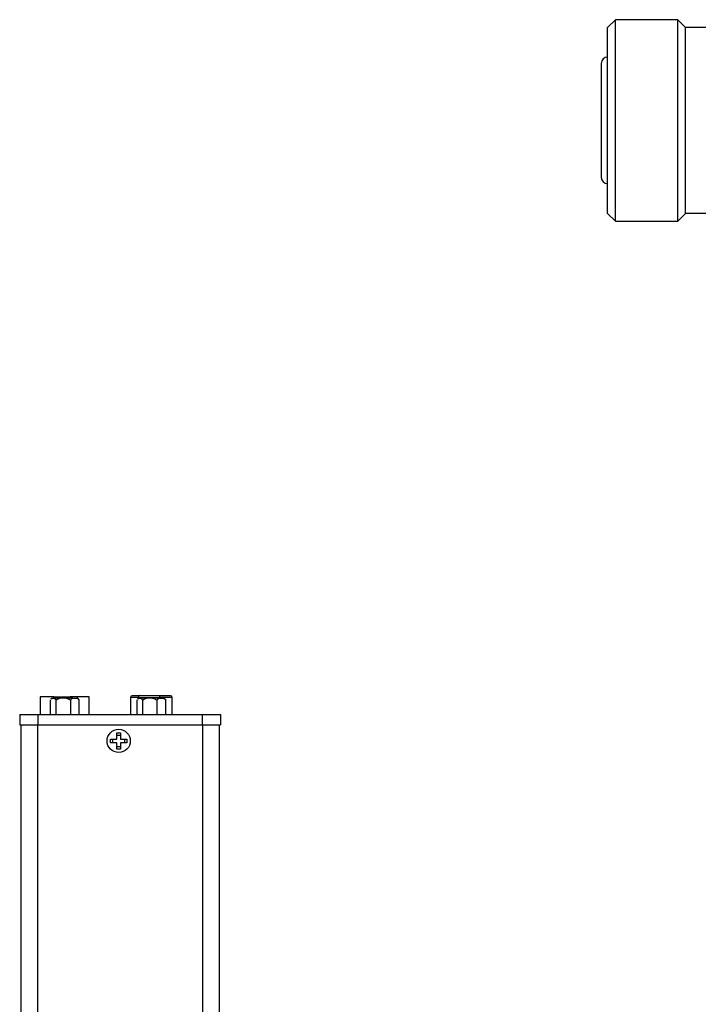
# Model space of a CAD drawing. Header units: inches. Extents: x 1.6 to 32.1, y 1.8 to 20.6.
# Tile 2 of 13: x 2.5 to 7.5, y 12.4 to 19.7. Entities that reach past the tile are written whole.
import ezdxf

# ---------------------------------------------------------------- set-up
doc = ezdxf.new("R2010")
doc.units = ezdxf.units.IN
doc.header["$LTSCALE"] = 2
doc.header["$MEASUREMENT"] = 0

msp = doc.modelspace()

# ---------------------------------------------------------------- linework, layer by layer
at = {"color": 7, "linetype": 'Continuous', "lineweight": 25}
for p, q in [((6.88, 19.7277), (6.822, 19.6697)), ((7.3415, 19.7277), (6.88, 19.7277)), ((6.88, 18.2364), (6.88, 19.7277)), ((7.3995, 19.6697), (7.3415, 19.7277)), ((7.3415, 18.2364), (7.3415, 19.7277)), ((6.822, 18.2944), (6.822, 19.6697)), ((7.3995, 18.2944), (7.3995, 19.6697)), ((7.587, 19.6696), (7.3995, 19.6696)), ((6.7751, 19.4039), (6.7751, 18.5602)), ((6.822, 18.2944), (6.88, 18.2364)), ((7.3415, 18.2364), (7.3995, 18.2944)), ((7.3995, 18.2946), (7.587, 18.2946)), ((6.88, 18.2364), (7.3415, 18.2364)), ((3.5109, 14.7236), (3.3559, 14.7236)), ((3.3582, 14.7246), (3.3582, 14.7236)), ((3.3605, 14.7246), (3.3582, 14.7246)), ((3.3605, 14.7246), (3.3605, 14.7236)), ((3.5109, 14.7236), (3.5117, 14.7236)), ((2.6257, 14.7169), (2.6257, 14.5862)), ((2.7252, 14.7169), (2.6257, 14.7169)), ((2.7001, 14.6933), (2.7001, 14.5862)), ((2.711, 14.7051), (2.7054, 14.6995)), ((2.7059, 14.699), (2.7122, 14.7051)), ((2.7122, 14.7051), (2.711, 14.7051)), ((2.7122, 14.7051), (2.7293, 14.7051)), ((2.7252, 14.7169), (2.8472, 14.7169)), ((2.7727, 14.7051), (2.7293, 14.7051)), ((2.7414, 14.6933), (2.7414, 14.5862)), ((2.8172, 14.7051), (2.7727, 14.7051)), ((2.8677, 14.7051), (2.8172, 14.7051)), ((2.9885, 14.7169), (2.8472, 14.7169)), ((2.8485, 14.6933), (2.8485, 14.5862)), ((2.8677, 14.7051), (2.895, 14.7051)), ((2.9033, 14.7051), (2.895, 14.7051)), ((2.9089, 14.6995), (2.9033, 14.7051)), ((2.9142, 14.6933), (2.9084, 14.699)), ((2.9142, 14.5862), (2.9142, 14.6933)), ((2.9885, 14.5862), (2.9885, 14.7169)), ((3.3534, 14.7116), (3.2924, 14.7116)), ((3.2924, 14.7116), (3.2924, 14.5862)), ((3.3398, 14.6933), (3.3398, 14.5862)), ((3.3507, 14.7051), (3.3451, 14.6995)), ((3.3457, 14.699), (3.3519, 14.7051)), ((3.3519, 14.7051), (3.3507, 14.7051)), ((3.3519, 14.7051), (3.3691, 14.7051)), ((3.3534, 14.7116), (3.5084, 14.7116)), ((3.4125, 14.7051), (3.3691, 14.7051)), ((3.3812, 14.6933), (3.3812, 14.5862)), ((3.457, 14.7051), (3.4125, 14.7051)), ((3.5074, 14.7051), (3.457, 14.7051)), ((3.4882, 14.6933), (3.4882, 14.5862)), ((3.5074, 14.7051), (3.5347, 14.7051)), ((3.6014, 14.7116), (3.5084, 14.7116)), ((3.543, 14.7051), (3.5347, 14.7051)), ((3.5486, 14.6995), (3.543, 14.7051)), ((3.5539, 14.6933), (3.5481, 14.699)), ((3.5539, 14.5862), (3.5539, 14.6933)), ((3.6014, 14.5862), (3.6014, 14.7116)), ((2.4736, 14.5862), (2.4736, 14.5075)), ((2.4736, 14.5862), (2.6074, 14.5862)), ((2.6074, 14.5862), (2.6074, 14.5075)), ((2.6074, 14.5862), (3.8239, 14.5862)), ((3.7462, 14.5882), (3.7462, 14.5862)), ((3.82, 14.5862), (3.82, 14.5882)), ((3.8239, 14.5862), (3.8239, 14.5075)), ((3.8239, 14.5862), (3.9578, 14.5862)), ((3.9578, 14.5862), (3.9578, 14.5075)), ((2.4736, 14.5075), (2.6074, 14.5075)), ((2.4812, 14.5075), (2.4812, 10.7968)), ((2.6074, 14.5075), (3.8239, 14.5075)), ((3.8239, 14.5075), (3.9578, 14.5075)), ((3.9502, 14.5075), (3.9502, 10.7968)), ((3.1923, 14.4494), (3.2193, 14.4494)), ((3.1923, 14.4029), (3.1923, 14.4494)), ((3.1923, 14.432), (3.2193, 14.432)), ((3.2193, 14.4494), (3.2193, 14.4029)), ((3.1458, 14.4029), (3.1923, 14.4029)), ((3.1458, 14.3759), (3.1458, 14.4029)), ((3.1923, 14.3759), (3.1458, 14.3759)), ((3.1632, 14.3759), (3.1632, 14.4029)), ((3.1923, 14.3294), (3.1923, 14.3759)), ((3.2193, 14.4029), (3.2658, 14.4029)), ((3.2658, 14.3759), (3.2193, 14.3759)), ((3.2193, 14.3759), (3.2193, 14.3294)), ((3.2485, 14.4029), (3.2485, 14.3759)), ((3.2658, 14.4029), (3.2658, 14.3759)), ((3.2193, 14.3468), (3.1923, 14.3468)), ((3.2193, 14.3294), (3.1923, 14.3294))]:
    msp.add_line(p, q, dxfattribs=at)
at = {"color": 8, "linetype": 'Continuous', "lineweight": 25}
for p, q in [((2.7252, 14.7051), (2.7252, 14.7169)), ((2.8472, 14.7169), (2.8472, 14.7051)), ((3.3534, 14.7051), (3.3534, 14.7116)), ((3.5084, 14.7116), (3.5084, 14.7051)), ((2.6062, 14.5075), (2.6062, 10.7968)), ((3.8252, 14.5075), (3.8252, 10.7968))]:
    msp.add_line(p, q, dxfattribs=at)
at = {"color": 7, "linetype": 'Continuous', "lineweight": 25}
msp.add_circle((3.2058, 14.3894), 0.086, dxfattribs=at)
for centre, radius, start, end in [((6.822, 19.4039), 0.0469, 90, 180), ((6.822, 18.5602), 0.0469, 180, 270), ((3.3044, 14.7116), 0.012, 90, 180), ((3.3697, 14.7145), 0.0166, 146.62653, 189.96336), ((3.5247, 14.7145), 0.0166, 146.62653, 189.96336), ((3.5894, 14.7116), 0.012, 0, 90)]:
    msp.add_arc(centre, radius, start, end, dxfattribs=at)
for points in [[(3.3559, 14.7236), (3.3413, 14.7236), (3.3282, 14.7236), (3.3095, 14.7236), (3.3044, 14.7236), (3.3044, 14.7236)], [(3.5894, 14.7236), (3.5894, 14.7236), (3.5805, 14.7236), (3.5501, 14.7236), (3.5301, 14.7236), (3.5109, 14.7236)]]:
    msp.add_open_spline(points, degree=3, knots=[0, 0, 0, 0, 0.5, 0.5, 1, 1, 1, 1], dxfattribs=at)
for points in [[(2.7293, 14.7051), (2.7336, 14.7026), (2.7376, 14.6984), (2.7414, 14.6933)], [(2.7414, 14.6933), (2.7514, 14.6984), (2.7618, 14.7026), (2.7727, 14.7051)], [(2.8172, 14.7051), (2.8281, 14.7026), (2.8385, 14.6984), (2.8485, 14.6933)], [(2.8485, 14.6933), (2.8546, 14.6984), (2.861, 14.7026), (2.8677, 14.7051)], [(2.895, 14.7051), (2.9017, 14.7026), (2.908, 14.6984), (2.9142, 14.6933)], [(3.3691, 14.7051), (3.3733, 14.7026), (3.3773, 14.6984), (3.3812, 14.6933)], [(3.3812, 14.6933), (3.3912, 14.6984), (3.4015, 14.7026), (3.4125, 14.7051)], [(3.457, 14.7051), (3.4679, 14.7026), (3.4782, 14.6984), (3.4882, 14.6933)], [(3.4882, 14.6933), (3.4944, 14.6984), (3.5007, 14.7026), (3.5074, 14.7051)], [(3.5347, 14.7051), (3.5415, 14.7026), (3.5478, 14.6984), (3.5539, 14.6933)]]:
    msp.add_open_spline(points, degree=3, dxfattribs=at)

doc.saveas('drawing.dxf')
